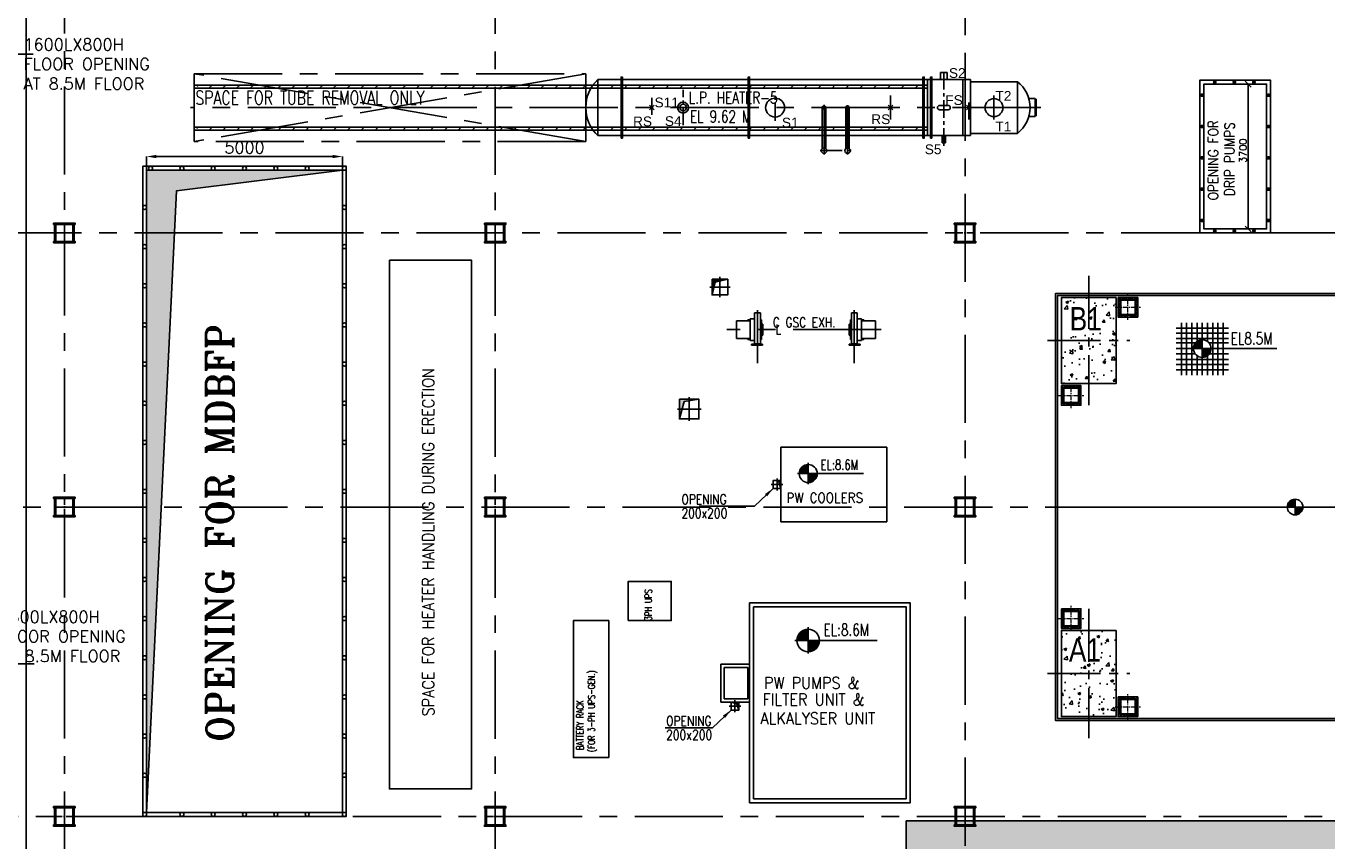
# Model space of a CAD drawing. Header units: inches. Extents: x 156890 to 366890, y 36423 to 221804.
# Tile 10 of 163: x 209764 to 242963, y 103398 to 124210. Entities that reach past the tile are written whole.
import ezdxf

# ---------------------------------------------------------------- set-up
doc = ezdxf.new("R2010")
doc.units = ezdxf.units.IN
doc.header["$LTSCALE"] = 1800
doc.header["$MEASUREMENT"] = 0
for name, pattern in [('CENTER', [2, 1.25, -0.25, 0.25, -0.25]), ('CENTER2', [1.125, 0.75, -0.125, 0.125, -0.125]), ('CONTINOUS', [0])]:
    doc.linetypes.add(name, pattern=pattern)
for name, color, linetype in [('AUX COL', 1, 'Continuous'), ('CEN', 8, 'CENTER'), ('CEN_EQPT', 2, 'CENTER'), ('COL', 1, 'Continuous'), ('DESRIPTION_TEXT', 3, 'Continuous'), ('DIM', 4, 'Continuous'), ('EQUIP', 1, 'Continuous'), ('GRID', 251, 'CENTER'), ('HATCH', 5, 'Continuous'), ('OPENING', 40, 'Continuous'), ('pedestel', 139, 'Continuous'), ('STEEL', 231, 'Continuous'), ('TEXT', 3, 'Continuous'), ('TGRAFT', 7, 'Continuous'), ('WALL', 6, 'Continuous')]:
    doc.layers.add(name, color=color, linetype=linetype)
doc.layers.add('OPENING EO', color=2, linetype='Continuous', lineweight=18)
doc.styles.add('04-XR_TERRACE$0$3661201-SURVEY$0$Styletxt', font='txt.shx')
doc.styles.add('AR', font='arial.ttf')
doc.styles.add('ROAMNS', font='ROMANS.shx')
doc.styles.add('ROMANC', font='ROMANC.SHX')
doc.styles.add('ROMANS', font='romans.shx')
doc.styles.add('ROMANT', font='romant')
doc.styles.get("Standard").update_dxf_attribs({"font": 'arial.ttf'})
doc.linetypes.add('04-XR_TERRACE$0$3661201-SURVEY$0$USTORM', pattern='A,0.500001,-0.05,["ST",04-XR_TERRACE$0$3661201-SURVEY$0$Styletxt,S=0.06,R=0,X=-0.025,Y=-0.03],-0.1', length=0.650001)
doc.dimstyles.new('DIM INT 1', dxfattribs={"dimtxt": 300, "dimasz": 200, "dimexe": 100, "dimexo": 100, "dimgap": 100, "dimtad": 1, "dimdec": 0, "dimzin": 13, "dimdsep": 46, "dimlunit": 5, "dimtxsty": 'ROAMNS', "dimblk2": 'OBLIQUE', "dimcen": 0.09, "dimclrd": 9, "dimclre": 9, "dimclrt": 4, "dimadec": 0, "dimazin": 0, "dimtfac": 1, "dimtdec": 0, "dimtix": 1, "dimtmove": 2, "dimatfit": 3, "dimfxl": 1, "dimtolj": 1, "dimtzin": 13, "dimarcsym": 0})
doc.dimstyles.new('STANDARD1', dxfattribs={"dimtxt": 300, "dimasz": 250, "dimexe": 0, "dimexo": 0, "dimgap": 80, "dimtad": 1, "dimdec": 0, "dimzin": 0, "dimdsep": 46, "dimtxsty": 'ROMANS', "dimcen": 0, "dimclrd": 4, "dimclre": 4, "dimclrt": 4, "dimadec": 0, "dimazin": 0, "dimtfac": 0.09, "dimtdec": 0, "dimtix": 1, "dimtofl": 0, "dimtmove": 0, "dimatfit": 3, "dimfxl": 1, "dimtolj": 1, "dimtzin": 0, "dimarcsym": 0})
doc.dimstyles.new('User300', dxfattribs={"dimscale": 300, "dimtxt": 1.25, "dimasz": 1.5, "dimexe": 0, "dimexo": 0, "dimgap": 0.5, "dimtad": 1, "dimdec": 0, "dimzin": 0, "dimdsep": 46, "dimtxsty": 'ROMANS', "dimcen": 0, "dimclrd": 4, "dimclre": 4, "dimclrt": 4, "dimadec": 0, "dimazin": 0, "dimtfac": 0.09, "dimtdec": 0, "dimtix": 1, "dimtofl": 0, "dimtmove": 0, "dimatfit": 3, "dimfxl": 1, "dimtolj": 1, "dimtzin": 0, "dimarcsym": 0})
pattern_1 = [(50, (-879360.7, -31358.3), (717.2602, -62.75213), [75, -825]), (355, (-879360.7, -31358.3), (-138.7513, 752.1921), [60, -660]), (100.4514, (-879300.94, -31363.5), (578.5094, 689.43954), [63.7402, -701.1421]), (46.1842, (-879360.7, -31158.3), (1067.241, -165.519), [112.5, -1237.5]), (96.6356, (-879271.8, -31172.1), (934.6627, 974.1179), [95.6103, -1051.713]), (351.1842, (-879360.7, -31158.3), (934.662, 974.1186), [90, -990]), (21, (-879260.7, -31208.3), (596.90705, -402.6189), [75, -825]), (326, (-879260.7, -31208.3), (243.3153, 725.15005), [60, -660]), (71.4514, (-879211, -31241.8), (840.2226, 322.5305), [63.7402, -701.1421]), (37.5, (-879360.7, -31358.27), (12.159855, 332.89385), [0, -652, 0, -670, 0, -662.5]), (7.5, (-879360.7, -31358.27), (263.06954, 394.41171), [0, -382, 0, -637, 0, -252.5]), (327.5, (-879583.7, -31358.27), (533.82244, -22.55487), [0, -250, 0, -780, 0, -1035]), (317.5, (-879683.7, -31358.27), (583.18617, 100.10498), [0, -325, 0, -518, 0, -735])]

# ---------------------------------------------------------------- blocks, each defined once
blk = doc.blocks.new('*X4')
at = {"color": 0}
for p, q in [((36183, 29400), (36330, 29400)), ((36226, 29425), (36330, 29425)), ((36080, 29200), (36330, 29200)), ((36081, 29225), (36330, 29225)), ((36085, 29250), (36330, 29250)), ((36092, 29275), (36330, 29275)), ((36102, 29300), (36330, 29300)), ((36115, 29325), (36330, 29325)), ((36132, 29350), (36330, 29350)), ((36154, 29375), (36330, 29375))]:
    blk.add_line(p, q, dxfattribs=at)
blk = doc.blocks.new('LL')
for p, q in [((-711, 0), (-711, 423)), ((-1136, 0), (-711, 0)), ((1493, 0), (-711, 0)), ((-711, 0), (-711, -418))]:
    blk.add_line(p, q)
for start, end in [(90, 180), (180, 270), (0, 90), (270, 0)]:
    blk.add_arc((-711, 0), 360, start, end)
at = {"xscale": 1.44, "yscale": 1.44, "zscale": 1.44}
blk.add_blockref('*X4', (-53026, -42044), dxfattribs=at)
at = {"xscale": 1.44, "yscale": 1.44, "zscale": 1.44, "rotation": 180}
blk.add_blockref('*X4', (51604, 42044), dxfattribs=at)
at = {"flags": 4}
blk.add_attdef('LEVEL', (-222, 154), '', height=432, dxfattribs=at)
blk = doc.blocks.new('LEVEL')
at = {"flags": 128}
for points in [[(-667, 524), (667, 524)], [(-667, 391), (667, 391)], [(-533, 658), (-533, -676)], [(-400, 658), (-400, -676)], [(-267, 658), (-267, -676)], [(-267, 658), (-267, -676)], [(-133, 658), (-133, 181)], [(0, 658), (0, -676)], [(0, 658), (0, -676)], [(133, 658), (133, 181)], [(133, 658), (133, 181)], [(267, 658), (267, -676)], [(400, 658), (400, -676)], [(533, 658), (533, -676)], [(-667, 258), (667, 258)], [(-667, 142), (-174, 142)], [(-667, 0), (667, 0)], [(-265, 0), (0, 0)], [(-225, 2), (0, 2)], [(-224, 25), (0, 25)], [(-220, 47), (0, 47)], [(-214, 70), (0, 70)], [(-205, 92), (0, 92)], [(-194, 115), (0, 115)], [(-178, 137), (0, 137)], [(-158, 160), (0, 160)], [(-132, 182), (0, 182)], [(-93, 205), (0, 205)], [(0, 0), (0, 264)], [(1900, 0), (0, 0)], [(0, 0), (0, -261)], [(174, 142), (667, 142)], [(-667, -133), (-181, -133)], [(-667, -276), (667, -276)], [(-133, -181), (-133, -676)], [(225, -2), (0, -2)], [(224, -25), (0, -25)], [(220, -47), (0, -47)], [(214, -70), (0, -70)], [(205, -92), (0, -92)], [(194, -115), (0, -115)], [(178, -137), (0, -137)], [(158, -160), (0, -160)], [(132, -182), (0, -182)], [(93, -205), (0, -205)], [(133, -181), (133, -676)], [(133, -181), (133, -676)], [(181, -133), (667, -133)], [(-667, -409), (667, -409)], [(-667, -542), (667, -542)]]:
    blk.add_lwpolyline(points, dxfattribs=at)
for points in [[(0, 225, 0.414246), (-225, 0)], [(-225, 0, 0.414221), (0, -225)], [(225, 0, 0.414258), (0, 225)], [(0, -225, 0.414246), (225, 0)]]:
    blk.add_lwpolyline(points, format="xyb", dxfattribs=at)
at = {"flags": 4}
blk.add_attdef('LEVEL', (839, 107), '', height=300, dxfattribs=at)
blk = doc.blocks.new('TG DECK')
h = blk.add_hatch(color=5)
h.paths.add_polyline_path([(-175620, 154337, 0.414214), (-175820, 154137), (-175620, 154137)])
h.paths.add_polyline_path([(-175420, 154137), (-175620, 154137), (-175620, 153937, 0.414214)])
at = {"layer": 'HATCH', "ltscale": 0.25}
h = blk.add_hatch(dxfattribs=at)
h.set_pattern_fill('AR-CONC', color=256, scale=100, style=0)
h.set_pattern_definition(pattern_1)
h.paths.add_polyline_path([(-180889, 158387), (-181589, 158387), (-181589, 157287), (-180889, 157287)])
h.paths.add_polyline_path([(-180189, 158387), (-180889, 158387), (-180889, 157287), (-180189, 157287)])
h.paths.add_polyline_path([(-180189, 159487), (-180889, 159487), (-180889, 158387), (-180189, 158387)])
h.paths.add_polyline_path([(-180889, 159487), (-181589, 159487), (-181589, 158387), (-180889, 158387)])
h.paths.add_polyline_path([(-181527, 158494), (-180405, 158494), (-180405, 159398), (-181527, 159398)], flags=9)
h = blk.add_hatch(dxfattribs=at)
h.set_pattern_fill('AR-CONC', color=256, scale=100, style=0)
h.set_pattern_definition(pattern_1)
h.paths.add_polyline_path([(-180889, 150987), (-181589, 150987), (-181589, 149887), (-180889, 149887)])
h.paths.add_polyline_path([(-180189, 150987), (-180889, 150987), (-180889, 149887), (-180189, 149887)])
h.paths.add_polyline_path([(-180189, 149887), (-180889, 149887), (-180889, 148787), (-180189, 148787)])
h.paths.add_polyline_path([(-180889, 149887), (-181589, 149887), (-181589, 148787), (-180889, 148787)])
h.paths.add_polyline_path([(-181548, 150036), (-180426, 150036), (-180426, 150940), (-181548, 150940)], flags=9)
at = {"color": 5}
for p, q in [((-175420, 154137), (-175820, 154137)), ((-175620, 154337), (-175620, 153937))]:
    blk.add_line(p, q, dxfattribs=at)
blk.add_lwpolyline([(-164318, 148687), (-162568, 146837), (-133639, 146837), (-133639, 161437), (-162568, 161437), (-164318, 159587), (-181739, 159587), (-181739, 148687)], close=True, dxfattribs=at)
blk.add_lwpolyline([(-164296, 148737), (-162546, 146887), (-133689, 146887), (-133689, 161387), (-162546, 161387), (-164296, 159537), (-181689, 159537), (-181689, 148737)], close=True)
blk.add_circle((-175620, 154137), 200, dxfattribs=at)
at = {"layer": 'CEN', "linetype": 'CENTER2'}
for p, q in [((-180889, 160037), (-180889, 156737)), ((-181939, 158387), (-179839, 158387)), ((-180889, 151537), (-180889, 148237)), ((-181939, 149887), (-179839, 149887))]:
    blk.add_line(p, q, dxfattribs=at)
at = {"layer": 'CEN_EQPT'}
blk.add_line((-181549, 154137), (-133689, 154137), dxfattribs=at)
at = {"layer": 'pedestel'}
for points in [[(-180189, 159487), (-180189, 157287), (-181589, 157287), (-181589, 159487)], [(-180189, 150987), (-180189, 148787), (-181589, 148787), (-181589, 150987)]]:
    blk.add_lwpolyline(points, close=True, dxfattribs=at)
at = {"layer": 'TEXT', "color": 8, "style": 'AR', "width": 0.8}
for s, p in [('B1', (-181376, 158645)), ('A1', (-181396, 150187))]:
    blk.add_text(s, height=600, dxfattribs=at).set_placement(p)
blk = doc.blocks.new('pssa-2')
h = blk.add_hatch()
h.set_pattern_fill('DOTS', color=252, scale=6000, style=0)
h.set_pattern_definition([(0, (0, 479.1), (187.5, 375), [0, -375])])
h.paths.add_polyline_path([(131052, -6491), (116657, -6491), (116657, -10228), (104657, -10228), (104657, -12078), (71157, -12078), (71157, -13578), (106157, -13578), (106157, -11728), (118157, -11728), (118157, -7991), (129552, -7991), (129552, -9999), (138109, -9999), (138109, -13578), (159657, -13578), (159657, -9478), (194657, -9478), (194657, -7978), (158157, -7978), (158157, -12078), (139609, -12078), (139609, -8499), (131052, -8499)])
at = {"color": 252}
for p, q in [((116657, -10228), (116657, -6491)), ((116657, -6491), (131052, -6491))]:
    blk.add_line(p, q, dxfattribs=at)
blk = doc.blocks.new('*D401')
at = {"layer": 'Defpoints', "color": 0, "transparency": 16777216}
for p in [(212844, 120877), (212844, 120527), (217844, 120527)]:
    blk.add_point(p, dxfattribs=at)
at = {"layer": 'DIM', "color": 4, "lineweight": -2, "transparency": 16777216}
for p, q in [((212844, 120527), (212844, 120877)), ((217594, 120877), (213094, 120877)), ((217844, 120527), (217844, 120877))]:
    blk.add_line(p, q, dxfattribs=at)
at = {"layer": 'DIM', "color": 4, "transparency": 16777216}
for points in [[(213094, 120919), (213094, 120835), (212844, 120877)], [(217594, 120919), (217594, 120835), (217844, 120877)]]:
    blk.add_solid(points, dxfattribs=at)
at = {"layer": 'DIM', "color": 4, "transparency": 16777216, "insert": (215344, 121107), "char_height": 300, "attachment_point": 5, "style": 'ROMANS'}
blk.add_mtext('\\A1;5000', dxfattribs=at)
blk = doc.blocks.new('_Oblique')
at = {"color": 0, "linetype": 'ByBlock', "lineweight": -2}
blk.add_line((-0.5, -0.5), (0.5, 0.5), dxfattribs=at)
blk = doc.blocks.new('*D374')
at = {"color": 252, "lineweight": -2, "transparency": 16777216}
for p, q in [((241227, 122727), (240976, 122727)), ((240976, 119027), (240976, 122727)), ((241444, 119027), (240976, 119027))]:
    blk.add_line(p, q, dxfattribs=at)
at = {"layer": 'Defpoints', "color": 0, "transparency": 16777216}
for p in [(240976, 122727), (241227, 122727), (241444, 119027)]:
    blk.add_point(p, dxfattribs=at)
at = {"color": 252, "lineweight": -2, "transparency": 16777216, "xscale": 150, "yscale": 150, "zscale": 150}
for p, rotation in [((240976, 122727), 90), ((240976, 119027), 270)]:
    blk.add_blockref('_Oblique', p, dxfattribs=dict(at, rotation=rotation))
at = {"color": 4, "transparency": 16777216, "insert": (240841, 121024), "char_height": 180, "attachment_point": 5, "rotation": 90, "style": 'ROMANS'}
blk.add_mtext('\\A1;3700', dxfattribs=at)
blk = doc.blocks.new('handrail-1')
at = {"layer": 'DIM', "color": 2}
for points in [[(505800, 141782), (507600, 141782), (507600, 145682), (505800, 145682)], [(505900, 141882), (507500, 141882), (507500, 145582), (505900, 145582)]]:
    blk.add_lwpolyline(points, close=True, dxfattribs=at)
at = {"layer": 'DIM', "color": 2, "const_width": 50}
for points in [[(506153, 145632, 1), (506203, 145632, 1)], [(506653, 145632, 1), (506703, 145632, 1)], [(507153, 145632, 1), (507203, 145632, 1)], [(505825, 145298, 1), (505875, 145298, 1)], [(507525, 145298, 1), (507575, 145298, 1)], [(505825, 144498, 1), (505875, 144498, 1)], [(507525, 144498, 1), (507575, 144498, 1)], [(505825, 143698, 1), (505875, 143698, 1)], [(507525, 143698, 1), (507575, 143698, 1)], [(505825, 142898, 1), (505875, 142898, 1)], [(507525, 142898, 1), (507575, 142898, 1)], [(505825, 142098, 1), (505875, 142098, 1)], [(507525, 142098, 1), (507575, 142098, 1)], [(506153, 141832, 1), (506203, 141832, 1)], [(506653, 141832, 1), (506703, 141832, 1)], [(507153, 141832, 1), (507203, 141832, 1)]]:
    blk.add_lwpolyline(points, format="xyb", close=True, dxfattribs=at)
blk = doc.blocks.new('AUX COLUM')
at = {"color": 2, "linetype": 'CENTER2', "ltscale": 0.15}
for p, q in [((29690, 90186), (29690, 90686)), ((29940, 90436), (29440, 90436))]:
    blk.add_line(p, q, dxfattribs=at)
at = {"layer": 'AUX COL'}
for p, q in [((29440, 90218), (29440, 90654)), ((29472, 90218), (29472, 90654)), ((29908, 90218), (29908, 90654)), ((29940, 90218), (29940, 90654))]:
    blk.add_line(p, q, dxfattribs=at)
for points in [[(29415, 90686), (29965, 90686), (29965, 90654), (29415, 90654)], [(29415, 90218), (29965, 90218), (29965, 90186), (29415, 90186)]]:
    blk.add_lwpolyline(points, close=True, dxfattribs=at)
blk = doc.blocks.new('A$C316711C6')
at = {"color": 9}
blk.add_blockref('AUX COLUM', (-29690, -90436), dxfattribs=at)
blk = doc.blocks.new('A$C027246CA')
h = blk.add_hatch()
h.set_pattern_fill('AR-CONC', scale=15)
h.set_pattern_definition([(50, (-588.22, 71.28), (107.589, -9.413), [11.25, -123.75]), (355, (-588.22, 71.28), (-20.813, 112.829), [9, -99]), (100.451, (-579.25, 70.5), (86.776, 103.416), [9.561, -105.171]), (46.184, (-588.22, 101.28), (160.086, -24.828), [16.875, -185.625]), (96.636, (-574.88, 99.22), (140.2, 146.118), [14.342, -157.757]), (351.184, (-588.22, 101.28), (140.2, 146.118), [13.5, -148.5]), (21, (-573.22, 93.78), (89.536, -60.393), [11.25, -123.75]), (326, (-573.22, 93.78), (36.497, 108.773), [9, -99]), (71.451, (-565.75, 88.75), (126.033, 48.38), [9.561, -105.171]), (37.5, (-588.216, 71.284), (1.824, 49.934), [0, -97.8, 0, -100.5, 0, -99.375]), (7.5, (-588.216, 71.284), (39.4604, 59.1618), [0, -57.3, 0, -95.55, 0, -37.875]), (327.5, (-621.666, 71.284), (80.0734, -3.3832), [0, -37.5, 0, -117, 0, -155.25]), (317.5, (-636.666, 71.284), (87.478, 15.016), [0, -48.75, 0, -77.7, 0, -110.25])])
h.paths.add_polyline_path([(-200, 200), (200, 200), (200, -200), (-200, -200)], flags=16)
h.paths.add_polyline_path([(-250, 250), (250, 250), (250, -250), (-250, -250)])
at = {"layer": 'COL'}
for points in [[(-250, 250), (250, 250), (250, -250), (-250, -250)], [(-200, 200), (200, 200), (200, -200), (-200, -200)], [(-185, 185), (185, 185), (185, -185), (-185, -185)]]:
    blk.add_lwpolyline(points, close=True, dxfattribs=at)
at = {"layer": 'TGRAFT', "color": 8, "linetype": 'CENTER2', "lineweight": 5, "ltscale": 0.1}
for p, q in [((-324, 0), (324, 0)), ((0, -324), (0, 324))]:
    blk.add_line(p, q, dxfattribs=at)
blk = doc.blocks.new('PLATFORM AT 8.5M BELOW DECK')
h = blk.add_hatch(color=1)
h.dxf.hatch_style = 1
edge = h.paths.add_edge_path()
edge.add_arc((241044, 147782), 25, 0, 360)
h = blk.add_hatch(color=1)
h.dxf.hatch_style = 1
edge = h.paths.add_edge_path()
edge.add_arc((241044, 147342), 25, 0, 360)
h = blk.add_hatch(color=1)
h.dxf.hatch_style = 1
edge = h.paths.add_edge_path()
edge.add_arc((241044, 146914), 25, 0, 360)
h = blk.add_hatch(color=1)
h.dxf.hatch_style = 1
edge = h.paths.add_edge_path()
edge.add_arc((241044, 146414), 25, 0, 360)
h = blk.add_hatch(color=1)
h.dxf.hatch_style = 1
edge = h.paths.add_edge_path()
edge.add_arc((241044, 145986), 25, 0, 360)
h = blk.add_hatch(color=1)
h.dxf.hatch_style = 1
edge = h.paths.add_edge_path()
edge.add_arc((241044, 145486), 25, 0, 360)
h = blk.add_hatch(color=1)
h.dxf.hatch_style = 1
edge = h.paths.add_edge_path()
edge.add_arc((241044, 145058), 25, 0, 360)
h = blk.add_hatch(color=1)
h.dxf.hatch_style = 1
edge = h.paths.add_edge_path()
edge.add_arc((241044, 144558), 25, 0, 360)
h = blk.add_hatch(color=1)
h.dxf.hatch_style = 1
edge = h.paths.add_edge_path()
edge.add_arc((241044, 144130), 25, 0, 360)
h = blk.add_hatch(color=1)
h.dxf.hatch_style = 1
edge = h.paths.add_edge_path()
edge.add_arc((241044, 143702), 25, 0, 360)
h = blk.add_hatch(color=1)
h.dxf.hatch_style = 1
edge = h.paths.add_edge_path()
edge.add_arc((241044, 143202), 25, 0, 360)
h = blk.add_hatch(color=1)
h.dxf.hatch_style = 1
edge = h.paths.add_edge_path()
edge.add_arc((241044, 142775), 25, 0, 360)
at = {"layer": 'DIM', "color": 1}
for p, q in [((241019, 142579), (241019, 147879)), ((241069, 142579), (241069, 147879))]:
    blk.add_line(p, q, dxfattribs=at)
for centre in [(241044, 147782), (241044, 147342), (241044, 146914), (241044, 146414), (241044, 145986), (241044, 145486), (241044, 145058), (241044, 144558), (241044, 144130), (241044, 143702), (241044, 143202), (241044, 142775)]:
    blk.add_circle(centre, 25, dxfattribs=at)
at = {"layer": 'DIM'}
for p in [(224354, 150329), (230229, 150329), (232479, 150329), (239694, 150329), (222904, 148079), (231929, 148079), (241044, 148079), (222904, 142379), (231929, 142379), (241044, 142379), (224354, 140129), (230229, 140129), (232479, 140129), (239694, 140129)]:
    blk.add_blockref('A$C027246CA', p, dxfattribs=at)

msp = doc.modelspace()

# ---------------------------------------------------------------- hatches: boundary and pattern name
at = {"layer": 'HATCH'}
for points in [[(217844.1, 120527.2), (212844.1, 120527.2), (212844.1, 104127.2), (213611, 120004.8)], [(226450.1, 114177.2), (226569.8, 114623.8), (226950.1, 114677.2), (226450.1, 114677.2)]]:
    msp.add_hatch(color=256, dxfattribs=at).paths.add_polyline_path(points)
h = msp.add_hatch(color=256, dxfattribs=at)
h.paths.add_polyline_path([(227484.1, 117698.8), (227484.1, 117742.2), (227284.1, 117742.2), (227284.1, 117542.2), (227330.4, 117542.2), (227360.4, 117671.9)])
h.paths.add_polyline_path([(227484.1, 117742.2), (227484.1, 117698.8), (227684.1, 117742.2)])
h.paths.add_polyline_path([(227330.4, 117542.2), (227284.1, 117542.2), (227284.1, 117342.2)])
at = {"layer": 'OPENING'}
for points in [[(228844.1, 112602.2), (228990.6, 112562.8), (229044.1, 112402.2), (229044.1, 112602.2)], [(227769.1, 106942.2), (227915.6, 106902.8), (227969.1, 106742.2), (227969.1, 106942.2)]]:
    msp.add_hatch(color=256, dxfattribs=at).paths.add_polyline_path(points)
at = {"layer": 'STEEL'}
h = msp.add_hatch(dxfattribs=at)
h.set_pattern_fill('ANSI31', color=256, scale=2000, angle=180, style=0)
h.set_pattern_definition([(225, (234459.13, 123203.25), (176.7767, -176.7767), [])])
h.paths.add_polyline_path([(214130.1, 122703.7), (214130.1, 122627.7), (232784.1, 122626.8), (232784.1, 122702.8)])
h = msp.add_hatch(dxfattribs=at)
h.set_pattern_fill('ANSI31', color=256, scale=2000, angle=180, style=0)
h.set_pattern_definition([(225, (234459.13, 122127.25), (176.7767, -176.7767), [])])
h.paths.add_polyline_path([(214130.1, 121627.7), (214130.1, 121551.7), (232784.1, 121550.8), (232784.1, 121626.8)])

# ---------------------------------------------------------------- linework, layer by layer
msp.add_lwpolyline([(239844.1, 122727.2), (241444.1, 122727.2), (241444.1, 119027.2), (239844.1, 119027.2)], close=True)
at = {"layer": 'CEN'}
for p, q in [((224058.1, 122993.2), (214058.1, 121261.2)), ((224058.1, 121261.2), (214058.1, 122993.2)), ((224058.1, 121822.4), (224058.1, 122253.2)), ((228244.1, 121822.4), (228244.1, 122253.2)), ((230144.1, 120926.7), (230144.1, 122196.2)), ((230744.1, 120931.7), (230744.1, 122192.9)), ((231844.1, 121822.4), (231844.1, 122432.1)), ((233844.1, 121822.4), (233844.1, 122253.2)), ((234484.1, 121822.4), (234484.1, 122432.1)), ((235676.1, 122127.2), (213963.6, 122127.2)), ((227744.1, 117542.2), (227224.1, 117542.2)), ((227484.1, 117802.2), (227484.1, 117282.2)), ((226700.1, 114728.9), (226700.1, 114125.6)), ((226398.4, 114427.2), (227001.8, 114427.2)), ((228944, 112652.2), (228944, 112352.2)), ((228794, 112502.2), (229094, 112502.2)), ((227869.1, 106992.2), (227869.1, 106692.2)), ((227719.1, 106842.2), (228019.1, 106842.2))]:
    msp.add_line(p, q, dxfattribs=at)
at = {"layer": 'CEN', "ltscale": 0.2}
for p, q in [((233204.1, 121149.2), (233204.1, 123059.7)), ((226544.1, 121674.7), (226544.1, 122579.8)), ((225744.1, 121944.4), (225744.1, 122375.2)), ((228894.1, 121787.8), (228894.1, 122466.7))]:
    msp.add_line(p, q, dxfattribs=at)
at = {"layer": 'CEN', "color": 8, "ltscale": 0.25}
msp.add_line((230047.6, 121027.2), (230848.1, 121027.2), dxfattribs=at)
at = {"layer": 'CEN'}
msp.add_lwpolyline([(214058.1, 122993.2), (224058.1, 122993.2), (224058.1, 121261.2), (214058.1, 121261.2)], close=True, dxfattribs=at)
at = {"layer": 'CEN', "linetype": 'CONTINOUS'}
msp.add_lwpolyline([(219044.1, 118227.2), (221144.1, 118227.2), (221144.1, 104727.2), (219044.1, 104727.2)], close=True, dxfattribs=at)
at = {"layer": 'CEN', "flags": 128}
for points in [[(228444.1, 115604.7), (228444.1, 116957.2)], [(230917.1, 115604.7), (230917.1, 116957.2)], [(231605.4, 116457.2), (227659.2, 116457.2)]]:
    msp.add_lwpolyline(points, dxfattribs=at)
at = {"layer": 'EQUIP'}
for p, q in [((214058.1, 121361.2), (214058.1, 122893.2)), ((224364.1, 121411.2), (224364.1, 122843.2)), ((233882.1, 122843.2), (224364.1, 122843.2)), ((232784.1, 121411.2), (232784.1, 122843.2)), ((233288.1, 123027.2), (233120.1, 123027.2)), ((233120.1, 122843.2), (233120.1, 123027.2)), ((233288.1, 122843.2), (233288.1, 123027.2)), ((233692.1, 121411.2), (233692.1, 122843.2)), ((233882.1, 121411.2), (233882.1, 122843.2)), ((233882.1, 122788.2), (235082.1, 122788.2)), ((235082.1, 121466.2), (235082.1, 122788.2)), ((225804.3, 122066.9), (225683.9, 122187.6)), ((225802.5, 122185.6), (225685.7, 122068.9)), ((231904.3, 122066.9), (231783.9, 122187.6)), ((231902.5, 122185.6), (231785.7, 122068.9)), ((233094.1, 122182.1), (233314.1, 122182.1)), ((233904.3, 122066.9), (233783.9, 122187.6)), ((233902.5, 122185.6), (233785.7, 122068.9)), ((235535.7, 122357.2), (235372, 122357.2)), ((235535.7, 122357.2), (235535.7, 121897.2)), ((235557.1, 122341.1), (235535.7, 122341.1)), ((235557.1, 122341.1), (235557.1, 121913.4)), ((230099.6, 121080), (230099.6, 122127.2)), ((230188.6, 121080), (230188.6, 122127.2)), ((230699.6, 121080), (230699.6, 122127.2)), ((230788.6, 121080), (230788.6, 122127.2)), ((233094.1, 122072.4), (233314.1, 122072.4)), ((235372, 121897.2), (235535.7, 121897.2)), ((235557.1, 121913.4), (235535.7, 121913.4)), ((224364.1, 121411.2), (233882.1, 121411.2)), ((233159.6, 121227.2), (233159.6, 121411.2)), ((233248.6, 121227.2), (233159.6, 121227.2)), ((233248.6, 121227.2), (233248.6, 121411.2)), ((233882.1, 121466.2), (235082.1, 121466.2)), ((228369.1, 116097.2), (228369.1, 116882.2)), ((228369.1, 116882.2), (228519.1, 116882.2)), ((228519.1, 116882.2), (228519.1, 116097.2)), ((230992.1, 116882.2), (230842.1, 116882.2)), ((230842.1, 116882.2), (230842.1, 116097.2)), ((230992.1, 116097.2), (230992.1, 116882.2)), ((228259.1, 116682.2), (227904.1, 116682.2)), ((227904.1, 116682.2), (227904.1, 116232.2)), ((228201.1, 116682.2), (228201.1, 116707.2)), ((228201.1, 116707.2), (228259.1, 116707.2)), ((228369.1, 116732.2), (228259.1, 116732.2)), ((228259.1, 116732.2), (228259.1, 116182.2)), ((228519.1, 116707.2), (228544.1, 116707.2)), ((228534.1, 116541.2), (228554.1, 116541.2)), ((228554.1, 116317.7), (228554.1, 116596.7)), ((228554.1, 116596.7), (228579.1, 116596.7)), ((228579.1, 116596.7), (228579.1, 116317.7)), ((230807.1, 116596.7), (230782.1, 116596.7)), ((230782.1, 116596.7), (230782.1, 116317.7)), ((230807.1, 116317.7), (230807.1, 116596.7)), ((230827.1, 116541.2), (230807.1, 116541.2)), ((230842.1, 116707.2), (230817.1, 116707.2)), ((230992.1, 116732.2), (231102.1, 116732.2)), ((231102.1, 116732.2), (231102.1, 116182.2)), ((231160.1, 116707.2), (231102.1, 116707.2)), ((231102.1, 116682.2), (231457.1, 116682.2)), ((231160.1, 116682.2), (231160.1, 116707.2)), ((231457.1, 116682.2), (231457.1, 116232.2)), ((227904.1, 116232.2), (228259.1, 116232.2)), ((228201.1, 116232.2), (228201.1, 116207.2)), ((228201.1, 116207.2), (228259.1, 116207.2)), ((228519.1, 116207.2), (228544.1, 116207.2)), ((228534.1, 116373.2), (228554.1, 116373.2)), ((228579.1, 116317.7), (228554.1, 116317.7)), ((230782.1, 116317.7), (230807.1, 116317.7)), ((230827.1, 116373.2), (230807.1, 116373.2)), ((230842.1, 116207.2), (230817.1, 116207.2)), ((231457.1, 116232.2), (231102.1, 116232.2)), ((231160.1, 116207.2), (231102.1, 116207.2)), ((231160.1, 116232.2), (231160.1, 116207.2)), ((228259.1, 116182.2), (228369.1, 116182.2)), ((228294.6, 116057.2), (228294.6, 116082.2)), ((228294.6, 116082.2), (228573.6, 116082.2)), ((228573.6, 116057.2), (228294.6, 116057.2)), ((228519.1, 116097.2), (228369.1, 116097.2)), ((228379.1, 116097.2), (228379.1, 116082.2)), ((228509.1, 116097.2), (228509.1, 116082.2)), ((228573.6, 116082.2), (228573.6, 116057.2)), ((231066.6, 116082.2), (230787.6, 116082.2)), ((230787.6, 116082.2), (230787.6, 116057.2)), ((230787.6, 116057.2), (231066.6, 116057.2)), ((230842.1, 116097.2), (230992.1, 116097.2)), ((230852.1, 116097.2), (230852.1, 116082.2)), ((230982.1, 116097.2), (230982.1, 116082.2)), ((231102.1, 116182.2), (230992.1, 116182.2)), ((231066.6, 116057.2), (231066.6, 116082.2))]:
    msp.add_line(p, q, dxfattribs=at)
for points in [[(224959.6, 121349.7), (224994.1, 121349.7), (224994.1, 122904.7), (224959.6, 122904.7)], [(228209.6, 121349.7), (228244.1, 121349.7), (228244.1, 122904.7), (228209.6, 122904.7)], [(232668.1, 121349.7), (232702.6, 121349.7), (232702.6, 122904.7), (232668.1, 122904.7)], [(232900.1, 121349.7), (232865.6, 121349.7), (232865.6, 122904.7), (232900.1, 122904.7)], [(229044.1, 111552.2), (229044.1, 113452.2), (231744.1, 113452.2), (231744.1, 111552.2)], [(225144.1, 109027.2), (225144.1, 110027.2), (226244.1, 110027.2), (226244.1, 109027.2)], [(232344.1, 104377.2), (228244.1, 104377.2), (228244.1, 109477.2), (232344.1, 109477.2)], [(224644.1, 105527.2), (224644.1, 109027.2), (223744.1, 109027.2), (223744.1, 105527.2)]]:
    msp.add_lwpolyline(points, close=True, dxfattribs=at)
at = {"layer": 'EQUIP', "flags": 128}
for points in [[(228519.1, 116257.2), (228534.1, 116257.2), (228534.1, 116657.2), (228519.1, 116657.2)], [(228544.1, 116541.2), (228544.1, 116707.2)], [(230817.1, 116541.2), (230817.1, 116707.2)], [(230842.1, 116257.2), (230827.1, 116257.2), (230827.1, 116657.2), (230842.1, 116657.2)], [(228544.1, 116207.2), (228544.1, 116373.2)], [(230817.1, 116207.2), (230817.1, 116373.2)]]:
    msp.add_lwpolyline(points, dxfattribs=at)
at = {"layer": 'EQUIP'}
msp.add_lwpolyline([(232344.1, 107707.2), (232344.1, 104377.2), (229494.1, 104377.2)], dxfattribs=at)
for centre, radius in [((226544.1, 122127.2), 140), ((226544.1, 122127.2), 84), ((228894.1, 122127.2), 241), ((230144.1, 122127.2), 44.5), ((230744.1, 122127.2), 44.5), ((234484.1, 122127.2), 228.5), ((230144.1, 121027.2), 69), ((230744.1, 121027.2), 69)]:
    msp.add_circle(centre, radius, dxfattribs=at)
at = {"layer": 'EQUIP', "linetype": '04-XR_TERRACE$0$3661201-SURVEY$0$USTORM', "ltscale": 0.4}
msp.add_circle((226544.1, 122127.2), 136.5, dxfattribs=at)
at = {"layer": 'EQUIP'}
for centre, radius, start, end in [((225054.9, 122127.2), 994.9, 133.97149, 226.02851), ((234564.7, 122127.2), 839.4, 308.0548, 51.9452), ((233094.1, 122127.2), 54.9, 90, 270), ((233314.1, 122127.2), 54.9, 270, 90)]:
    msp.add_arc(centre, radius, start, end, dxfattribs=at)
at = {"layer": 'GRID'}
for p, q in [((210744.1, 88016.5), (210744.1, 142427.2)), ((233744.1, 96077.2), (233744.1, 142427.2)), ((221744.2, 88010.2), (221744.2, 142421)), ((243583.9, 118927.2), (171470.2, 118927.2)), ((288444.1, 111927.2), (171547.6, 111927.2)), ((171313.1, 104027.2), (244812.6, 104027.2))]:
    msp.add_line(p, q, dxfattribs=at)
at = {"layer": 'OPENING'}
for p, q in [((227360.4, 117671.9), (227284.1, 117342.2)), ((227360.4, 117671.9), (227684.1, 117742.2)), ((226450.1, 114177.2), (226569.8, 114623.8)), ((226950.1, 114677.2), (226569.8, 114623.8)), ((228990.6, 112562.8), (229044.1, 112402.2)), ((227769.1, 106942.2), (227915.6, 106902.8)), ((227915.6, 106902.8), (227969.1, 106742.2))]:
    msp.add_line(p, q, dxfattribs=at)
for points in [[(212744.1, 120627.2), (217944.1, 120627.2), (217944.1, 104027.2), (212744.1, 104027.2)], [(212844.1, 120527.2), (217844.1, 120527.2), (217844.1, 104127.2), (212844.1, 104127.2)], [(226450.1, 114677.2), (226950.1, 114677.2), (226950.1, 114177.2), (226450.1, 114177.2)], [(228844.1, 112402.2), (229044.1, 112402.2), (229044.1, 112602.2), (228844.1, 112602.2)], [(228344.1, 109377.2), (232244.1, 109377.2), (232244.1, 104477.2), (228344.1, 104477.2)], [(227594.1, 107027.2), (227594.1, 107827.2), (228194.1, 107827.2), (228194.1, 107027.2)], [(227769.1, 106742.2), (227969.1, 106742.2), (227969.1, 106942.2), (227769.1, 106942.2)]]:
    msp.add_lwpolyline(points, close=True, dxfattribs=at)
for points in [[(217844.1, 120527.2), (213611, 120004.8), (212844.1, 104127.2)], [(227509.1, 106942.2), (227509.1, 107912.2), (228244.1, 107912.2), (228244.1, 106942.2), (227509.1, 106942.2)]]:
    msp.add_lwpolyline(points, dxfattribs=at)
at = {"layer": 'OPENING', "elevation": -502.7}
msp.add_lwpolyline([(227284.1, 117742.2), (227684.1, 117742.2), (227684.1, 117342.2), (227284.1, 117342.2)], close=True, dxfattribs=at)
at = {"layer": 'OPENING'}
for centre in [(212944.5, 120577.2), (213744.5, 120577.2), (214544.5, 120577.2), (215344.5, 120577.2), (216144.5, 120577.2), (216944.5, 120577.2), (217894.1, 120577.2), (212794.1, 119577.2), (217894.1, 119577.2), (212794.1, 118577.2), (217894.1, 118577.2), (212794.1, 117577.2), (217894.1, 117577.2), (212794.1, 116577.2), (217894.1, 116577.2), (212794.1, 115577.2), (217894.1, 115577.2), (212794.1, 114577.2), (217894.1, 114577.2), (212794.1, 113577.2), (217894.1, 113577.2), (212794.1, 112327.2), (217894.1, 112327.2), (212794.1, 111077.2), (217894.1, 111077.2), (212794.1, 110077.2), (217894.1, 110077.2), (212794.1, 109077.2), (217894.1, 109077.2), (212794.1, 108077.2), (217894.1, 108077.2), (212794.1, 107077.2), (217894.1, 107077.2), (212794.1, 106077.2), (217894.1, 106077.2), (212794.1, 105077.2), (217894.1, 105077.2), (212794.1, 104077.2), (213744.5, 104077.2), (214544.5, 104077.2), (215344.5, 104077.2), (216144.5, 104077.2), (216944.5, 104077.2), (217894.1, 104077.2)]:
    msp.add_circle(centre, 50, dxfattribs=at)
at = {"layer": 'STEEL'}
for p, q in [((232784.1, 122703.2), (214058.1, 122703.2)), ((232784.1, 122627.2), (214058.1, 122627.2)), ((232784.1, 121627.2), (214058.1, 121627.2)), ((232784.1, 121551.2), (214058.1, 121551.2))]:
    msp.add_line(p, q, dxfattribs=at)
at = {"layer": 'WALL'}
msp.add_line((209769.1, 94519.2), (209769.1, 140107.2), dxfattribs=at)

# ---------------------------------------------------------------- block references
for name, p in [('pssa-2', (115586.7, 110404.9)), ('TG DECK', (417792.8, -42209.8)), ('A$C316711C6', (210744.1, 118927.2)), ('A$C316711C6', (221744.2, 118927.2)), ('A$C316711C6', (233744.1, 118927.2)), ('A$C316711C6', (210744.1, 111927.2)), ('A$C316711C6', (221744.2, 111927.2)), ('A$C316711C6', (233744.1, 111927.2)), ('A$C316711C6', (210744.1, 104027.2)), ('A$C316711C6', (221744.2, 104027.2)), ('A$C316711C6', (233744.1, 104027.2))]:
    msp.add_blockref(name, p)
at = {"layer": 'DIM'}
for name, p in [('handrail-1', (-266055.9, -22854.5)), ('PLATFORM AT 8.5M BELOW DECK', (13550, -33301.6))]:
    msp.add_blockref(name, p, dxfattribs=at)
at = {"layer": 'STEEL'}
ref = msp.add_blockref('LEVEL', (239803.3, 115973.7), dxfattribs=at)
ref.add_attrib('LEVEL', 'EL8.5M', (240530.8, 116080.8), dxfattribs={"layer": '0', "color": 3, "height": 300, "style": 'ROMANS', "width": 0.75, "flags": 4})
at = {"layer": 'TEXT'}
ref = msp.add_blockref('LL', (230195.2, 112781.2), dxfattribs=dict(at, xscale=0.6400000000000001, yscale=0.6400000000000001, zscale=0.6400000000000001))
ref.add_attrib('LEVEL', 'EL:8.6M', (230053.3, 112879.9), dxfattribs={"layer": '0', "height": 250, "style": 'ROMANS', "width": 0.75, "flags": 4})
ref = msp.add_blockref('LL', (230309, 108517), dxfattribs=dict(at, xscale=0.8, yscale=0.8, zscale=0.8))
ref.add_attrib('LEVEL', 'EL:8.6M', (230131.6, 108640.3), dxfattribs={"layer": '0', "height": 300, "style": 'ROMANS', "width": 0.75, "flags": 4})

# ---------------------------------------------------------------- texts
at = {"layer": 'DESRIPTION_TEXT', "color": 92, "style": 'ROMANC', "width": 0.9}
for s, p in [('OPENING FOR', (240206.4, 119760.4)), ('DRIP PUMPS', (240623.1, 119872.9))]:
    msp.add_text(s, height=250, rotation=90, dxfattribs=at).set_placement(p)
at = {"layer": 'EQUIP', "char_height": 250, "attachment_point": 7, "line_spacing_factor": 0.6}
for s, insert in [('\\A1;S2', (233333.2, 122881.3)), ('\\A1;T2', (234520.8, 122301.2)), ('\\A1;S11', (225816.3, 122129.5)), ('\\A1;FS', (233240.2, 122189.2)), ('\\A1;RS', (225266.6, 121645.6)), ('\\A1;S4', (226078.5, 121652.3)), ('\\A1;S1', (229069, 121615.1)), ('\\A1;RS', (231349.5, 121701.6)), ('\\A1;T1', (234520.8, 121517.9)), ('\\A1;S5', (232716.2, 120933.3))]:
    msp.add_mtext(s, dxfattribs=dict(at, insert=insert))
at = {"layer": 'OPENING EO', "color": 3, "char_height": 300, "width": 4262.5, "attachment_point": 1, "style": 'ROMANS'}
for insert in [(209700.1, 123888.3), (209085.6, 109271.9)]:
    msp.add_mtext('1600LX800H\\PFLOOR OPENING\\PAT 8.5M FLOOR ', dxfattribs=dict(at, insert=insert))
at = {"layer": 'TEXT', "color": 3, "width": 0.75}
for s, height, style, p in [('SPACE FOR TUBE REMOVAL ONLY', 350, 'ROMANS', (214090.1, 122202.2)), ('L.P. HEATER-5', 300, 'ROMANT', (226689.9, 122231.4)), ('EL 9.62 M', 300, 'ROMANT', (226720, 121749.5))]:
    msp.add_text(s, height=height, dxfattribs=dict(at, style=style)).set_placement(p)
at = {"layer": 'TEXT', "style": 'ROMANS'}
for s, height, width, p in [('C', 250, 0.8, (228837.6, 116516.8)), ('L', 250, 0.8, (228900.8, 116337.8)), ('GSC EXH.', 250, 0.8, (229158.5, 116516.8)), ('OPENING ', 250, 0.8, (226500.8, 111996)), ('PW COOLERS', 250, 0.9, (229185.3, 112037.6)), ('200x200', 250, 0.8, (226500.8, 111646)), ('PW PUMPS &', 300, 0.9, (228610.7, 107285.8)), ('FILTER UNIT &', 300, 0.9, (228575.6, 106861.9)), ('OPENING ', 250, 0.8, (226112, 106336)), ('ALKALYSER UNIT', 300, 0.9, (228522.3, 106380.1)), ('200x200', 250, 0.8, (226112, 105986))]:
    msp.add_text(s, height=height, dxfattribs=dict(at, width=width)).set_placement(p)
at = {"layer": 'TEXT', "color": 3, "style": 'ROMANT'}
msp.add_text('OPENING FOR MDBFP', height=700, rotation=90, dxfattribs=at).set_placement((215061.8, 105928.1))
at = {"layer": 'TEXT', "style": 'ROMANS'}
for s, height, width, p in [('SPACE FOR HEATER HANDLING DURING ERECTION', 300, 0.9, (220185.7, 106582.3)), ('3PH UPS', 175, 0.75, (225744.8, 109029.8)), ('(FOR 3-PH UPS-GEN.)', 175, 0.75, (224291.4, 105673.3)), ('BATTERY RACK', 175, 0.75, (223999, 105723))]:
    msp.add_text(s, height=height, rotation=90, dxfattribs=dict(at, width=width)).set_placement(p)

# ---------------------------------------------------------------- dimensions: what is measured, and where the dimension line sits
dim = msp.add_linear_dim(base=(240976, 122727.2), p1=(241444.1, 119027.2), p2=(241226.8, 122727.2), angle=90, dimstyle='User300', override={"dimtxt": 0.6, "dimasz": 0.5, "dimgap": 0.15, "dimblk1": 'Oblique', "dimblk2": 'Oblique', "dimsah": 1, "dimclrd": 252, "dimclre": 252})
dim.commit()
dim.dimension.update_dxf_attribs({"geometry": '*D374', "text_midpoint": (240976, 121023.7), "dimtype": 160})
at = {"layer": 'DIM'}
dim = msp.add_linear_dim(base=(212844.1, 120876.9), p1=(217844.1, 120527.2), p2=(212844.1, 120527.2), dimstyle='STANDARD1', dxfattribs=at)
dim.commit()
dim.dimension.update_dxf_attribs({"geometry": '*D401', "text_midpoint": (215344.1, 121106.9)})

# ---------------------------------------------------------------- leaders
for points in [[(209265.6, 121061.8), (209265.6, 123494), (209945, 123494)], [(209464.6, 106427.3), (209464.6, 107925.7), (209974.5, 107925.7)]]:
    msp.add_leader(points, dimstyle='DIM INT 1', override={"dimgap": 100, "dimtad": 0})
for points in [[(228844.1, 112402.3), (228368, 111946), (226957.7, 111946)], [(227769.3, 106742.3), (227293.2, 106286), (226082.8, 106286)]]:
    msp.add_leader(points, dimstyle='STANDARD1', override={"dimgap": 80, "dimtad": 0}, dxfattribs=at)

doc.saveas('drawing.dxf')
